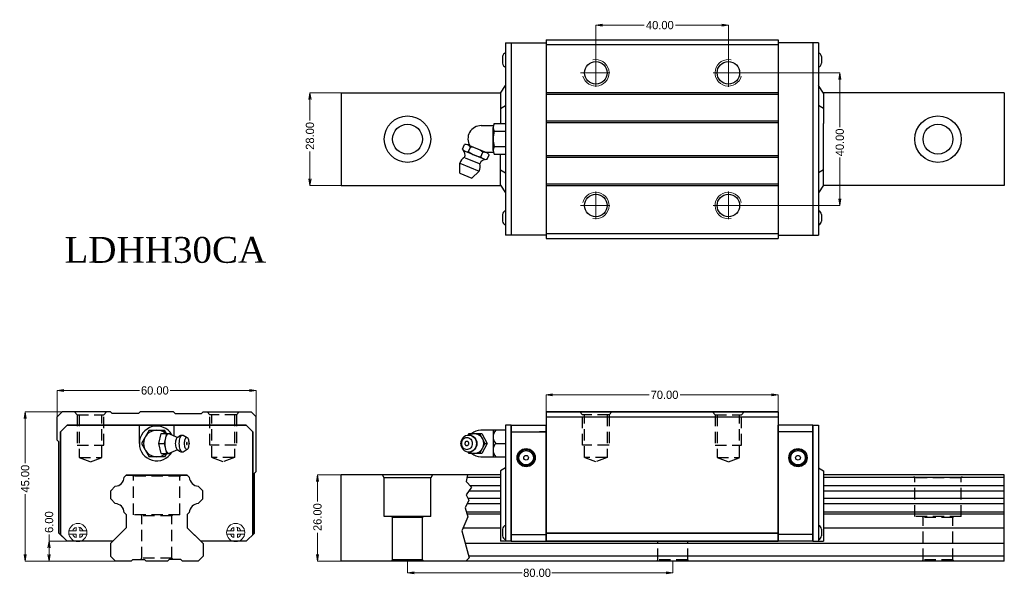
# Model space of a CAD drawing. Extents: x -45 to 252, y -11 to 157.
import ezdxf

# ---------------------------------------------------------------- set-up
doc = ezdxf.new("R2010")
doc.units = 0
doc.header["$LTSCALE"] = 2
doc.header["$MEASUREMENT"] = 0
doc.header["$PDSIZE"] = 0.001
doc.linetypes.add('CENTER2', pattern=[28.575, 19.05, -3.175, 3.175, -3.175])
doc.linetypes.add('DASHED2', pattern=[9.525, 6.35, -3.175])
doc.layers.get('0').update_dxf_attribs({"linetype": 'CONTINUOUS'})
doc.layers.get('Defpoints').update_dxf_attribs({"linetype": 'CONTINUOUS'})
doc.layers.add('\\M+2ABD8\\M+2BA63\\M+2BD75', color=1, linetype='CONTINUOUS')
for name, color, linetype, lineweight in [('\\M+2ABFC\\M+2BD75', 3, 'CONTINUOUS', 15), ('AM5', 3, 'CONTINUOUS', 15), ('AM7', 4, 'CENTER2', 20), ('dim', 82, 'CONTINUOUS', 9)]:
    doc.layers.add(name, color=color, linetype=linetype, lineweight=lineweight)
doc.layers.add('\\M+2B5EA\\M+2BD75', color=6, linetype='DASHED2', plot=False)
doc.dimstyles.new('line3.0', dxfattribs={"dimtxt": 3, "dimasz": 1.5, "dimexe": 0, "dimexo": 0, "dimgap": 0.09, "dimtad": 0, "dimzin": 0, "dimdsep": 46, "dimtxsty": 'Standard', "dimblk": 'OPEN', "dimcen": 0.09, "dimclrd": 5, "dimclre": 5, "dimclrt": 2, "dimazin": 0, "dimtfac": 1, "dimtmove": 0, "dimatfit": 3, "dimldrblk": 'OPEN', "dimfxl": 0, "dimtolj": 1, "dimtzin": 0, "dimlwd": 0, "dimlwe": 0, "dimarcsym": 0})

# ---------------------------------------------------------------- blocks, each defined once
blk = doc.blocks.new('_Open')
at = {"color": 0, "linetype": 'ByBlock', "lineweight": -2}
for p, q in [((-1, 0.17), (0, 0)), ((-1, -0.17), (0, 0)), ((0, 0), (-1, 0))]:
    blk.add_line(p, q, dxfattribs=at)
blk = doc.blocks.new('*D3')
at = {"layer": 'Defpoints', "color": 0}
for p in [(26.68, 45.48), (-33.32, 37.5), (26.68, 37.5)]:
    blk.add_point(p, dxfattribs=at)
at = {"layer": 'dim', "color": 5, "lineweight": 0}
for p, q in [((-33.32, 37.5), (-33.32, 45.48)), ((-31.32, 45.48), (-8.57, 45.48)), ((24.68, 45.48), (0.77, 45.48)), ((26.68, 37.5), (26.68, 45.48))]:
    blk.add_line(p, q, dxfattribs=at)
at = {"layer": 'dim', "color": 5, "lineweight": 0, "xscale": 2, "yscale": 2, "zscale": 2, "rotation": 180}
blk.add_blockref('_Open', (-33.32, 45.48), dxfattribs=at)
at = {"layer": 'dim', "color": 5, "lineweight": 0, "xscale": 2, "yscale": 2, "zscale": 2}
blk.add_blockref('_Open', (26.68, 45.48), dxfattribs=at)
at = {"layer": 'dim', "color": 2, "insert": (-3.9, 45.48), "char_height": 2.5, "attachment_point": 5}
blk.add_mtext('\\A1;60.00', dxfattribs=at)
blk = doc.blocks.new('*D4')
at = {"layer": 'Defpoints', "color": 0}
for p in [(-35.79, 0), (-23.47, 0), (-13.44, -6)]:
    blk.add_point(p, dxfattribs=at)
at = {"layer": 'dim', "color": 5, "lineweight": 0}
for p, q in [((-35.79, 0), (-35.79, 2)), ((-23.47, 0), (-35.79, 0)), ((-35.79, -4), (-35.79, -2)), ((-13.44, -6), (-35.79, -6))]:
    blk.add_line(p, q, dxfattribs=at)
at = {"layer": 'dim', "color": 5, "lineweight": 0, "xscale": 2, "yscale": 2, "zscale": 2}
for p, rotation in [((-35.79, 0), 90), ((-35.79, -6), 270)]:
    blk.add_blockref('_Open', p, dxfattribs=dict(at, rotation=rotation))
at = {"layer": 'dim', "color": 2, "insert": (-35.79, 5.79), "char_height": 2.5, "attachment_point": 5, "rotation": 90}
blk.add_mtext('\\A1;6.00', dxfattribs=at)
blk = doc.blocks.new('*D5')
at = {"layer": 'Defpoints', "color": 0}
for p in [(-43.02, 39), (-24.57, 39), (-13.44, -6)]:
    blk.add_point(p, dxfattribs=at)
at = {"layer": 'dim', "color": 5, "lineweight": 0}
for p, q in [((-24.57, 39), (-43.02, 39)), ((-43.02, 37), (-43.02, 23.61)), ((-43.02, -4), (-43.02, 14.17)), ((-13.44, -6), (-43.02, -6))]:
    blk.add_line(p, q, dxfattribs=at)
at = {"layer": 'dim', "color": 5, "lineweight": 0, "xscale": 2, "yscale": 2, "zscale": 2}
for p, rotation in [((-43.02, 39), 90), ((-43.02, -6), 270)]:
    blk.add_blockref('_Open', p, dxfattribs=dict(at, rotation=rotation))
at = {"layer": 'dim', "color": 2, "insert": (-43.02, 18.89), "char_height": 2.5, "attachment_point": 5, "rotation": 90}
blk.add_mtext('\\A1;45.00', dxfattribs=at)
blk = doc.blocks.new('*D6')
at = {"layer": 'Defpoints', "color": 0}
for p in [(45.16, 20), (52.3, 20), (52.3, -6)]:
    blk.add_point(p, dxfattribs=at)
at = {"layer": 'dim', "color": 5, "lineweight": 0}
for p, q in [((52.3, 20), (45.16, 20)), ((45.16, 18), (45.16, 11.97)), ((45.16, -4), (45.16, 2.6)), ((52.3, -6), (45.16, -6))]:
    blk.add_line(p, q, dxfattribs=at)
at = {"layer": 'dim', "color": 5, "lineweight": 0, "xscale": 2, "yscale": 2, "zscale": 2}
for p, rotation in [((45.16, 20), 90), ((45.16, -6), 270)]:
    blk.add_blockref('_Open', p, dxfattribs=dict(at, rotation=rotation))
at = {"layer": 'dim', "color": 2, "insert": (45.16, 7.29), "char_height": 2.5, "attachment_point": 5, "rotation": 90}
blk.add_mtext('\\A1;26.00', dxfattribs=at)
blk = doc.blocks.new('*D7')
at = {"layer": 'Defpoints', "color": 0}
for p in [(184.08, 44.16), (114.08, 39), (184.08, 39)]:
    blk.add_point(p, dxfattribs=at)
at = {"layer": 'dim', "color": 5, "lineweight": 0}
for p, q in [((114.08, 39), (114.08, 44.16)), ((116.08, 44.16), (145.15, 44.16)), ((182.08, 44.16), (154.49, 44.16)), ((184.08, 39), (184.08, 44.16))]:
    blk.add_line(p, q, dxfattribs=at)
at = {"layer": 'dim', "color": 5, "lineweight": 0, "xscale": 2, "yscale": 2, "zscale": 2, "rotation": 180}
blk.add_blockref('_Open', (114.08, 44.16), dxfattribs=at)
at = {"layer": 'dim', "color": 5, "lineweight": 0, "xscale": 2, "yscale": 2, "zscale": 2}
blk.add_blockref('_Open', (184.08, 44.16), dxfattribs=at)
at = {"layer": 'dim', "color": 2, "insert": (149.82, 44.16), "char_height": 2.5, "attachment_point": 5}
blk.add_mtext('\\A1;70.00', dxfattribs=at)
blk = doc.blocks.new('*D8')
at = {"layer": 'Defpoints', "color": 0}
for p in [(52.3, 135.26), (42.89, 107.26), (52.3, 107.26)]:
    blk.add_point(p, dxfattribs=at)
at = {"layer": 'dim', "color": 5, "lineweight": 0}
for p, q in [((52.3, 135.26), (42.89, 135.26)), ((42.89, 133.26), (42.89, 126.94)), ((42.89, 109.26), (42.89, 117.57)), ((52.3, 107.26), (42.89, 107.26))]:
    blk.add_line(p, q, dxfattribs=at)
at = {"layer": 'dim', "color": 5, "lineweight": 0, "xscale": 2, "yscale": 2, "zscale": 2}
for p, rotation in [((42.89, 135.26), 90), ((42.89, 107.26), 270)]:
    blk.add_blockref('_Open', p, dxfattribs=dict(at, rotation=rotation))
at = {"layer": 'dim', "color": 2, "insert": (42.89, 122.25), "char_height": 2.5, "attachment_point": 5, "rotation": 90}
blk.add_mtext('\\A1;28.00', dxfattribs=at)
blk = doc.blocks.new('*D9')
at = {"layer": 'Defpoints', "color": 0}
for p in [(129.08, 155.65), (129.08, 141.26), (169.08, 141.26)]:
    blk.add_point(p, dxfattribs=at)
at = {"layer": 'dim', "color": 5, "lineweight": 0}
for p, q in [((129.08, 141.26), (129.08, 155.65)), ((131.08, 155.65), (143.69, 155.65)), ((167.08, 155.65), (153.13, 155.65)), ((169.08, 141.26), (169.08, 155.65))]:
    blk.add_line(p, q, dxfattribs=at)
at = {"layer": 'dim', "color": 5, "lineweight": 0, "xscale": 2, "yscale": 2, "zscale": 2, "rotation": 180}
blk.add_blockref('_Open', (129.08, 155.65), dxfattribs=at)
at = {"layer": 'dim', "color": 5, "lineweight": 0, "xscale": 2, "yscale": 2, "zscale": 2}
blk.add_blockref('_Open', (169.08, 155.65), dxfattribs=at)
at = {"layer": 'dim', "color": 2, "insert": (148.41, 155.65), "char_height": 2.5, "attachment_point": 5}
blk.add_mtext('\\A1;40.00', dxfattribs=at)
blk = doc.blocks.new('*D11')
at = {"layer": 'Defpoints', "color": 0}
for p in [(170.44, 141.26), (202.69, 141.26), (170.44, 101.26)]:
    blk.add_point(p, dxfattribs=at)
at = {"layer": 'dim', "color": 5, "lineweight": 0}
for p, q in [((170.44, 141.26), (202.69, 141.26)), ((202.69, 139.26), (202.69, 124.84)), ((202.69, 103.26), (202.69, 115.72)), ((170.44, 101.26), (202.69, 101.26))]:
    blk.add_line(p, q, dxfattribs=at)
at = {"layer": 'dim', "color": 5, "lineweight": 0, "xscale": 2, "yscale": 2, "zscale": 2}
for p, rotation in [((202.69, 141.26), 90), ((202.69, 101.26), 270)]:
    blk.add_blockref('_Open', p, dxfattribs=dict(at, rotation=rotation))
at = {"layer": 'dim', "color": 2, "insert": (202.69, 120.28), "char_height": 2.5, "attachment_point": 5, "rotation": 90}
blk.add_mtext('\\A1;40.00', dxfattribs=at)
blk = doc.blocks.new('*D12')
at = {"layer": 'Defpoints', "color": 0}
for p in [(72.3, -5.6), (152.3, -6), (152.3, -9.52)]:
    blk.add_point(p, dxfattribs=at)
at = {"layer": 'dim', "color": 5, "lineweight": 0}
for p, q in [((72.3, -5.6), (72.3, -9.52)), ((152.3, -6), (152.3, -9.52)), ((74.3, -9.52), (106.9, -9.52)), ((150.3, -9.52), (115.85, -9.52))]:
    blk.add_line(p, q, dxfattribs=at)
at = {"layer": 'dim', "color": 5, "lineweight": 0, "xscale": 2, "yscale": 2, "zscale": 2, "rotation": 180}
blk.add_blockref('_Open', (72.3, -9.52), dxfattribs=at)
at = {"layer": 'dim', "color": 5, "lineweight": 0, "xscale": 2, "yscale": 2, "zscale": 2}
blk.add_blockref('_Open', (152.3, -9.52), dxfattribs=at)
at = {"layer": 'dim', "color": 2, "insert": (111.38, -9.52), "char_height": 2.5, "attachment_point": 5}
blk.add_mtext('\\A1;80.00', dxfattribs=at)

msp = doc.modelspace()

# ---------------------------------------------------------------- linework, layer by layer
for p, q in [((101.882, 150.348), (101.882, 92.348)), ((114.082, 151.263), (114.082, 91.263)), ((114.082, 151.263), (184.082, 151.263)), ((114.082, 149.814), (184.082, 149.814)), ((184.082, 151.263), (184.082, 91.263)), ((196.282, 150.348), (196.282, 92.348)), ((100.997, 146.148), (100.997, 144.148)), ((100.997, 146.148), (100.997, 144.148)), ((197.166, 146.148), (197.166, 144.148)), ((197.166, 146.148), (197.166, 144.148)), ((100.382, 135.163), (101.882, 137.403)), ((197.782, 135.163), (196.282, 137.403)), ((52.303, 135.263), (100.449, 135.263)), ((100.382, 135.163), (100.382, 125.948)), ((114.082, 135.314), (184.082, 135.314)), ((114.082, 134.814), (184.082, 134.814)), ((252.303, 135.263), (197.715, 135.263)), ((197.782, 135.163), (197.782, 125.948)), ((100.382, 130.473), (101.882, 131.401)), ((197.782, 130.473), (196.282, 131.401)), ((114.082, 126.814), (184.082, 126.814)), ((114.082, 126.314), (184.082, 126.314)), ((197.782, 107.363), (197.782, 125.948)), ((100.382, 107.363), (100.382, 116.578)), ((114.082, 116.314), (184.082, 116.314)), ((114.082, 115.814), (184.082, 115.814)), ((100.382, 112.053), (101.882, 111.125)), ((197.782, 112.053), (196.282, 111.125)), ((52.303, 107.263), (100.449, 107.263)), ((100.382, 107.363), (101.882, 105.123)), ((114.082, 107.814), (184.082, 107.814)), ((114.082, 107.314), (184.082, 107.314)), ((197.782, 107.363), (196.282, 105.123)), ((252.303, 107.263), (197.715, 107.263)), ((100.997, 98.548), (100.997, 96.548)), ((100.997, 98.548), (100.997, 96.548)), ((197.166, 98.548), (197.166, 96.548)), ((197.166, 98.548), (197.166, 96.548)), ((114.082, 92.814), (184.082, 92.814)), ((114.082, 91.263), (184.082, 91.263)), ((-17.316, 39), (-31.816, 39)), ((1.684, 39), (-8.315, 39)), ((10.685, 39), (25.184, 39)), ((101.882, 35), (101.882, 22.14)), ((101.882, 35), (101.882, 22.14)), ((103.582, 35), (101.882, 35)), ((103.582, 35), (101.882, 35)), ((194.582, 35), (196.282, 35)), ((194.582, 35), (196.282, 35)), ((196.282, 35), (196.282, 22.14)), ((196.282, 35), (196.282, 22.14)), ((98.899, 29.5), (101.882, 29.5)), ((101.882, 22.14), (100.382, 21.274)), ((101.882, 22.14), (100.382, 21.274)), ((100.382, 21.274), (100.382, 0)), ((100.382, 21.274), (100.382, 0)), ((101.882, 22.14), (101.882, 0)), ((101.882, 22.14), (101.882, 0)), ((196.282, 22.14), (196.282, 0)), ((196.282, 22.14), (196.282, 0)), ((196.282, 22.14), (197.782, 21.274)), ((196.282, 22.14), (197.782, 21.274)), ((197.782, 21.274), (197.782, 0)), ((197.782, 21.274), (197.782, 0)), ((100.997, 3.65), (100.997, 1.65)), ((100.997, 3.65), (100.997, 1.65)), ((197.166, 3.65), (197.166, 1.65)), ((197.166, 3.65), (197.166, 1.65)), ((-16.615, 0), (-30.316, 0)), ((23.685, 0), (9.984, 0)), ((103.582, 0), (100.382, 0)), ((103.582, 0), (100.382, 0)), ((194.582, 0), (197.782, 0)), ((194.582, 0), (197.782, 0)), ((-11.065, -6), (-15.816, -6)), ((-0.065, -6), (-6.566, -6)), ((9.185, -6), (4.434, -6))]:
    msp.add_line(p, q)
at = {"ltscale": 0.27}
for p, q in [((101.882, 150.348), (114.082, 150.348)), ((103.582, 150.348), (103.582, 92.348)), ((196.282, 150.348), (184.082, 150.348)), ((194.582, 150.348), (194.582, 92.348)), ((52.303, 135.263), (52.303, 107.263)), ((252.303, 135.263), (252.303, 107.263)), ((114.082, 92.348), (101.882, 92.348)), ((184.082, 92.348), (196.282, 92.348)), ((-31.816, 39), (-33.316, 37.5)), ((-17.316, 39), (-16.816, 38.5)), ((-8.315, 39), (-8.816, 38.5)), ((1.684, 39), (2.184, 38.5)), ((2.184, 38.5), (1.684, 39)), ((1.684, 39), (2.184, 38.5)), ((10.685, 39), (10.184, 38.5)), ((25.184, 39), (26.684, 37.5)), ((114.082, 39), (184.082, 39)), ((184.082, 39), (114.082, 39)), ((114.082, 39), (114.082, 0)), ((114.082, 39), (114.082, 0)), ((184.082, 39), (184.082, 0)), ((184.082, 39), (184.082, 0)), ((-33.316, 30.5), (-33.316, 37.5)), ((-8.816, 38.5), (-16.816, 38.5)), ((2.184, 38.5), (10.184, 38.5)), ((26.684, 21), (26.684, 37.5)), ((114.082, 37.5), (184.082, 37.5)), ((-32.316, 33), (-30.316, 35)), ((-30.316, 35), (-32.316, 33)), ((-32.316, 33), (-32.316, 2)), ((-32.316, 2), (-32.316, 33)), ((23.684, 35), (-30.316, 35)), ((-30.316, 35), (23.684, 35)), ((-8.566, 29.5), (-8.566, 35)), ((-8.566, 29.5), (-8.566, 35)), ((-5.625, 33.5), (-7.934, 29.5)), ((-5.625, 33.5), (-1.006, 33.5)), ((-0.429, 32.5), (-1.006, 33.5)), ((1.934, 31.821), (1.934, 35)), ((1.934, 31.821), (1.934, 35)), ((23.684, 35), (25.684, 33)), ((25.684, 33), (23.684, 35)), ((25.684, 2), (25.684, 33)), ((25.684, 33), (25.684, 2)), ((101.882, 33.5), (94.371, 33.5)), ((98.119, 33.5), (98.119, 25.5)), ((103.582, 0), (103.582, 35)), ((103.582, 35), (103.582, 0)), ((103.582, 35), (103.582, 0)), ((103.582, 35), (114.082, 35)), ((103.582, 35), (114.082, 35)), ((103.582, 33), (114.082, 33)), ((103.582, 33), (114.082, 33)), ((114.082, 33.003), (112.082, 33.003)), ((114.082, 0), (114.082, 35)), ((114.082, 0), (114.082, 35)), ((184.082, 0), (184.082, 35)), ((184.082, 0), (184.082, 35)), ((194.582, 35), (184.082, 35)), ((194.582, 35), (184.082, 35)), ((194.582, 33), (184.082, 33)), ((194.582, 35), (194.582, 0)), ((194.582, 35), (194.582, 0)), ((194.582, 0), (194.582, 35)), ((-33.316, 30.5), (-32.816, 30)), ((-32.816, 2.5), (-32.816, 30)), ((-2.677, 29.5), (-2.014, 32.5)), ((-2.014, 32.5), (1, 32.5)), ((-0.989, 29.5), (-0.326, 32.5)), ((-0.811, 29.5), (-0.789, 30.085)), ((-0.789, 30.085), (-0.724, 30.648)), ((-0.724, 30.648), (-0.617, 31.167)), ((-0.617, 31.167), (-0.475, 31.621)), ((-0.475, 31.621), (-0.301, 31.994)), ((-0.301, 31.994), (-0.102, 32.271)), ((-0.102, 32.271), (0.113, 32.442)), ((0.113, 32.442), (0.337, 32.5)), ((0.337, 32.5), (0.561, 32.442)), ((0.561, 32.442), (2.563, 31.536)), ((1.063, 32.215), (1, 32.5)), ((2.367, 29.5), (2.381, 29.88)), ((2.381, 29.88), (2.424, 30.247)), ((2.424, 30.247), (2.493, 30.584)), ((2.493, 30.584), (2.586, 30.88)), ((2.563, 31.536), (2.804, 31.438)), ((2.586, 30.88), (2.699, 31.122)), ((2.699, 31.122), (2.828, 31.303)), ((2.804, 31.438), (3.019, 31.447)), ((2.828, 31.303), (2.968, 31.414)), ((2.968, 31.414), (3.019, 31.447)), ((3.019, 31.447), (3.573, 31.812)), ((3.404, 31.678), (3.573, 31.812)), ((3.471, 29.5), (3.49, 29.998)), ((3.49, 29.998), (3.546, 30.477)), ((3.546, 30.477), (3.636, 30.918)), ((3.573, 31.812), (3.899, 31.977)), ((3.636, 30.918), (3.757, 31.305)), ((3.757, 31.305), (3.905, 31.623)), ((3.899, 31.977), (4.087, 32.025)), ((3.905, 31.623), (4.074, 31.859)), ((4.074, 31.859), (4.258, 32.004)), ((4.087, 32.025), (4.448, 32.053)), ((4.258, 32.004), (4.448, 32.053)), ((4.448, 32.053), (4.639, 32.004)), ((4.639, 32.004), (5.889, 31.257)), ((5.07, 29.5), (5.083, 29.849)), ((5.083, 29.849), (5.122, 30.185)), ((5.122, 30.185), (5.186, 30.495)), ((5.186, 30.495), (5.271, 30.767)), ((5.271, 30.767), (5.375, 30.99)), ((5.375, 30.99), (5.493, 31.155)), ((5.493, 31.155), (5.622, 31.257)), ((5.622, 31.257), (5.756, 31.291)), ((5.756, 31.291), (5.889, 31.257)), ((5.889, 31.257), (6.018, 31.155)), ((6.137, 30.99), (6.018, 31.155)), ((6.24, 30.767), (6.137, 30.99)), ((6.326, 30.495), (6.24, 30.767)), ((6.389, 30.185), (6.326, 30.495)), ((6.428, 29.849), (6.389, 30.185)), ((6.441, 29.5), (6.428, 29.849)), ((88.427, 29.998), (88.382, 29.5)), ((88.561, 30.477), (88.427, 29.998)), ((88.576, 29.85), (88.544, 29.5)), ((88.779, 30.919), (88.561, 30.477)), ((88.67, 30.186), (88.576, 29.85)), ((88.823, 30.495), (88.67, 30.186)), ((89.073, 31.306), (88.779, 30.919)), ((89.029, 30.767), (88.823, 30.495)), ((89.029, 30.767), (89.28, 30.99)), ((89.073, 31.306), (89.43, 31.623)), ((89.28, 30.99), (89.566, 31.155)), ((89.43, 31.623), (89.838, 31.859)), ((89.54, 31.14), (89.543, 31.139)), ((89.566, 31.155), (89.876, 31.257)), ((89.838, 31.859), (90.28, 32.004)), ((89.876, 31.257), (90.199, 31.292)), ((90.199, 31.292), (90.522, 31.257)), ((90.28, 32.004), (90.741, 32.053)), ((90.522, 31.257), (90.833, 31.155)), ((90.843, 32.5), (90.597, 32.038)), ((90.741, 32.053), (91.201, 32.004)), ((90.833, 31.155), (91.119, 30.99)), ((90.843, 32.5), (94.743, 32.5)), ((90.964, 32.03), (91.383, 32.272)), ((91.119, 30.99), (91.37, 30.767)), ((91.201, 32.004), (91.345, 31.977)), ((91.201, 32.004), (91.643, 31.859)), ((91.345, 31.977), (91.783, 31.833)), ((91.37, 30.767), (91.576, 30.495)), ((91.383, 32.272), (91.903, 32.442)), ((91.576, 30.495), (91.728, 30.186)), ((91.643, 31.859), (92.051, 31.623)), ((91.728, 30.186), (91.823, 29.85)), ((91.783, 31.833), (92.186, 31.6)), ((91.823, 29.85), (91.854, 29.5)), ((91.903, 32.442), (92.444, 32.5)), ((92.051, 31.623), (92.409, 31.306)), ((92.186, 31.6), (92.54, 31.286)), ((92.409, 31.306), (92.702, 30.919)), ((92.444, 32.5), (92.984, 32.442)), ((92.54, 31.286), (92.83, 30.903)), ((92.702, 30.919), (92.92, 30.477)), ((92.83, 30.903), (93.046, 30.466)), ((92.92, 30.477), (93.054, 29.998)), ((92.984, 32.442), (93.504, 32.272)), ((93.046, 30.466), (93.179, 29.993)), ((93.054, 29.998), (93.1, 29.5)), ((93.179, 29.993), (93.223, 29.5)), ((93.504, 32.272), (93.983, 31.994)), ((93.983, 31.994), (94.403, 31.621)), ((94.044, 32.5), (95.644, 29.5)), ((94.403, 31.621), (94.748, 31.167)), ((94.743, 32.5), (96.343, 29.5)), ((94.748, 31.167), (95.004, 30.648)), ((95.004, 30.648), (95.162, 30.085)), ((95.162, 30.085), (95.215, 29.5)), ((-7.934, 29.5), (-5.625, 25.5)), ((-2.677, 29.5), (-0.989, 29.5)), ((-2.014, 26.5), (-2.677, 29.5)), ((-0.326, 26.5), (-0.989, 29.5)), ((-0.789, 28.915), (-0.811, 29.5)), ((-0.724, 28.352), (-0.789, 28.915)), ((-0.617, 27.833), (-0.724, 28.352)), ((-0.475, 27.378), (-0.617, 27.833)), ((-0.301, 27.005), (-0.475, 27.378)), ((-0.102, 26.728), (-0.301, 27.005)), ((-0.102, 26.728), (0.113, 26.557)), ((0.561, 26.557), (2.563, 27.463)), ((1, 26.5), (1.063, 26.784)), ((2.381, 29.119), (2.367, 29.5)), ((2.424, 28.753), (2.381, 29.119)), ((2.493, 28.416), (2.424, 28.753)), ((2.586, 28.12), (2.493, 28.416)), ((2.563, 27.463), (2.804, 27.562)), ((2.699, 27.877), (2.586, 28.12)), ((2.828, 27.697), (2.699, 27.877)), ((2.756, 27.564), (2.804, 27.562)), ((2.804, 27.562), (3.019, 27.553)), ((2.828, 27.697), (2.968, 27.586)), ((2.968, 27.586), (3.019, 27.553)), ((3.019, 27.553), (3.573, 27.187)), ((3.49, 29.002), (3.471, 29.5)), ((3.546, 28.523), (3.49, 29.002)), ((3.636, 28.081), (3.546, 28.523)), ((3.573, 27.187), (3.899, 27.023)), ((3.757, 27.694), (3.636, 28.081)), ((3.905, 27.377), (3.757, 27.694)), ((3.899, 27.023), (4.087, 26.974)), ((4.074, 27.141), (3.905, 27.377)), ((4.074, 27.141), (4.258, 26.995)), ((4.087, 26.974), (4.448, 26.946)), ((4.258, 26.995), (4.448, 26.946)), ((4.448, 26.946), (4.639, 26.995)), ((4.639, 26.995), (5.889, 27.743)), ((5.083, 29.15), (5.07, 29.5)), ((5.122, 28.814), (5.083, 29.15)), ((5.186, 28.504), (5.122, 28.814)), ((5.271, 28.233), (5.186, 28.504)), ((5.375, 28.01), (5.271, 28.233)), ((5.493, 27.845), (5.375, 28.01)), ((5.481, 27.861), (5.483, 27.862)), ((5.493, 27.845), (5.622, 27.743)), ((5.622, 27.743), (5.756, 27.708)), ((5.756, 27.708), (5.889, 27.743)), ((5.889, 27.743), (6.018, 27.845)), ((6.018, 27.845), (6.137, 28.01)), ((6.137, 28.01), (6.24, 28.233)), ((6.24, 28.233), (6.326, 28.504)), ((6.326, 28.504), (6.389, 28.814)), ((6.389, 28.814), (6.428, 29.15)), ((6.428, 29.15), (6.441, 29.5)), ((88.382, 29.5), (88.427, 29.002)), ((88.427, 29.002), (88.561, 28.523)), ((88.544, 29.5), (88.576, 29.15)), ((88.561, 28.523), (88.779, 28.081)), ((88.576, 29.15), (88.67, 28.814)), ((88.67, 28.814), (88.823, 28.505)), ((88.779, 28.081), (89.073, 27.694)), ((88.823, 28.505), (89.029, 28.233)), ((89.029, 28.233), (89.28, 28.01)), ((89.073, 27.694), (89.43, 27.377)), ((89.28, 28.01), (89.566, 27.845)), ((89.43, 27.377), (89.838, 27.141)), ((89.54, 27.86), (89.543, 27.861)), ((89.566, 27.845), (89.876, 27.743)), ((89.838, 27.141), (90.28, 26.996)), ((89.876, 27.743), (90.199, 27.708)), ((90.199, 27.708), (90.522, 27.743)), ((90.28, 26.996), (90.741, 26.947)), ((90.522, 27.743), (90.833, 27.845)), ((90.597, 26.962), (90.843, 26.5)), ((90.741, 26.947), (91.201, 26.996)), ((90.833, 27.845), (91.119, 28.01)), ((90.964, 26.97), (91.383, 26.728)), ((91.119, 28.01), (91.37, 28.233)), ((91.201, 26.996), (91.643, 27.141)), ((91.201, 26.996), (91.345, 27.023)), ((91.345, 27.023), (91.783, 27.167)), ((91.576, 28.505), (91.37, 28.233)), ((91.383, 26.728), (91.903, 26.558)), ((91.728, 28.814), (91.576, 28.505)), ((91.643, 27.141), (92.051, 27.377)), ((91.823, 29.15), (91.728, 28.814)), ((91.783, 27.167), (92.186, 27.4)), ((91.854, 29.5), (91.823, 29.15)), ((92.051, 27.377), (92.409, 27.694)), ((92.186, 27.4), (92.54, 27.714)), ((92.702, 28.081), (92.409, 27.694)), ((92.83, 28.097), (92.54, 27.714)), ((92.92, 28.523), (92.702, 28.081)), ((93.046, 28.534), (92.83, 28.097)), ((93.054, 29.002), (92.92, 28.523)), ((92.984, 26.558), (93.504, 26.728)), ((93.179, 29.007), (93.046, 28.534)), ((93.1, 29.5), (93.054, 29.002)), ((93.223, 29.5), (93.179, 29.007)), ((93.504, 26.728), (93.983, 27.006)), ((93.983, 27.006), (94.403, 27.379)), ((95.644, 29.5), (94.044, 26.5)), ((94.748, 27.833), (94.403, 27.379)), ((96.343, 29.5), (94.743, 26.5)), ((95.004, 28.352), (94.748, 27.833)), ((95.162, 28.915), (95.004, 28.352)), ((95.215, 29.5), (95.162, 28.915)), ((95.644, 29.5), (96.343, 29.5)), ((-1.006, 25.5), (-5.625, 25.5)), ((-2.014, 26.5), (1, 26.5)), ((-0.429, 26.5), (-1.006, 25.5)), ((0.113, 26.557), (0.337, 26.5)), ((0.337, 26.5), (0.561, 26.557)), ((94.743, 26.5), (90.843, 26.5)), ((91.903, 26.558), (92.444, 26.5)), ((92.444, 26.5), (92.984, 26.558)), ((94.371, 25.5), (101.882, 25.5)), ((26.684, 21), (26.184, 20.5)), ((-32.816, 2.5), (-32.816, 20.5)), ((-12.526, 19.9), (-13.12, 19.305)), ((-12.526, 19.9), (-13.12, 19.305)), ((-12.526, 19.9), (5.894, 19.9)), ((5.894, 19.9), (-12.526, 19.9)), ((-12.526, 19.9), (5.894, 19.9)), ((5.894, 19.9), (-12.526, 19.9)), ((5.799, 19.9), (-12.43, 19.9)), ((-12.43, 19.9), (5.799, 19.9)), ((5.799, 19.9), (-12.43, 19.9)), ((-12.43, 19.9), (5.799, 19.9)), ((5.894, 19.9), (6.489, 19.305)), ((5.894, 19.9), (6.489, 19.305)), ((5.894, 19.9), (6.489, 19.305)), ((5.894, 19.9), (6.489, 19.305)), ((26.184, 2.5), (26.184, 20.5)), ((52.303, -6), (52.303, 20)), ((100.382, 20), (52.303, 20)), ((65.303, 19.1), (64.784, 20)), ((65.303, 7.5), (65.303, 19.1)), ((79.303, 19.1), (65.303, 19.1)), ((79.823, 20), (79.303, 19.1)), ((79.303, 7.5), (79.303, 19.1)), ((100.382, 19.2), (90.234, 19.2)), ((252.303, 20), (197.782, 20)), ((252.303, 19.2), (197.782, 19.2)), ((252.303, -6), (252.303, 20)), ((-15.831, 16.594), (-17.216, 15.21)), ((-15.831, 16.594), (-17.216, 15.21)), ((-17.216, 12.78), (-17.216, 15.21)), ((-17.216, 12.78), (-17.216, 15.21)), ((-17.216, 12.78), (-17.216, 15.21)), ((-17.216, 12.78), (-17.216, 15.21)), ((9.2, 16.594), (10.584, 15.21)), ((9.2, 16.594), (10.584, 15.21)), ((9.2, 16.594), (10.584, 15.21)), ((9.2, 16.594), (10.584, 15.21)), ((10.584, 12.78), (10.584, 15.21)), ((10.584, 12.78), (10.584, 15.21)), ((10.584, 12.78), (10.584, 15.21)), ((10.584, 12.78), (10.584, 15.21)), ((100.382, 15.114), (90.753, 15.114)), ((100.382, 16.705), (91.2, 16.705)), ((252.303, 16.705), (197.782, 16.705)), ((252.303, 15.114), (197.782, 15.114)), ((-17.216, 12.78), (-15.841, 11.405)), ((-17.216, 12.78), (-15.841, 11.405)), ((-17.216, 12.78), (-15.841, 11.405)), ((-17.216, 12.78), (-15.841, 11.405)), ((10.584, 12.78), (9.209, 11.405)), ((10.584, 12.78), (9.209, 11.405)), ((10.584, 12.78), (9.209, 11.405)), ((10.584, 12.78), (9.209, 11.405)), ((100.382, 12.88), (90.544, 12.88)), ((252.303, 12.88), (197.782, 12.88)), ((100.382, 11.295), (90.256, 11.295)), ((252.303, 11.295), (197.782, 11.295)), ((-13.12, 8.684), (-12.516, 8.08)), ((-13.12, 8.684), (-12.516, 8.08)), ((-13.12, 8.684), (-12.516, 8.08)), ((-13.12, 8.684), (-12.516, 8.08)), ((-12.516, 8.08), (-12.516, 4.1)), ((-12.516, 8.08), (-12.516, 4.1)), ((-12.516, 8.08), (-12.516, 4.1)), ((-12.516, 8.08), (-12.516, 4.1)), ((6.488, 8.684), (5.884, 8.08)), ((6.488, 8.684), (5.884, 8.08)), ((6.488, 8.684), (5.884, 8.08)), ((6.488, 8.684), (5.884, 8.08)), ((5.884, 8.08), (5.884, 4.1)), ((5.884, 8.08), (5.884, 4.1)), ((5.884, 8.08), (5.884, 4.1)), ((5.884, 8.08), (5.884, 4.1)), ((79.303, 7.5), (65.303, 7.5)), ((67.503, 7.5), (67.803, 7.2)), ((67.803, -5.6), (67.803, 7.2)), ((76.803, 7.2), (67.803, 7.2)), ((77.103, 7.5), (76.803, 7.2)), ((76.803, -5.6), (76.803, 7.2)), ((100.382, 8.794), (90.051, 8.794)), ((100.382, 8.18), (90.227, 8.18)), ((252.303, 8.794), (197.782, 8.794)), ((252.303, 8.18), (197.782, 8.18)), ((-12.516, 4.1), (-17.316, -0.701)), ((-12.516, 4.1), (-16.615, 0)), ((5.884, 4.1), (9.984, 0)), ((5.884, 4.1), (10.685, -0.701)), ((100.382, 4), (89.004, 4)), ((252.303, 4), (197.782, 4)), ((-32.816, 2.5), (-30.316, 0)), ((-30.316, 0), (-32.316, 2)), ((26.184, 2.5), (23.685, 0)), ((26.184, 2.5), (23.685, 0)), ((103.582, 2), (114.082, 2)), ((103.582, 2), (114.082, 2)), ((103.582, 0), (114.082, 0)), ((114.082, 2.5), (184.082, 2.5)), ((184.082, 2.5), (114.082, 2.5)), ((184.082, 0), (114.082, 0)), ((114.082, 0), (184.082, 0)), ((194.582, 2), (184.082, 2)), ((194.582, 2), (184.082, 2)), ((194.582, 0), (184.082, 0)), ((-17.316, -0.701), (-17.316, -4.501)), ((10.684, -0.701), (10.684, -4.501)), ((252.303, -0.7), (89.728, -0.7)), ((103.582, 0), (114.082, 0)), ((194.582, 0), (184.082, 0)), ((-17.316, -4.501), (-15.816, -6)), ((-10.566, -5.501), (-11.065, -6)), ((-10.566, -5.501), (-7.066, -5.501)), ((-7.066, -5.501), (-6.566, -6)), ((0.434, -5.501), (-0.065, -6)), ((3.934, -5.501), (0.434, -5.501)), ((3.934, -5.501), (4.434, -6)), ((10.684, -4.501), (9.185, -6)), ((67.403, -6), (67.803, -5.6)), ((76.803, -5.6), (67.803, -5.6)), ((77.203, -6), (76.803, -5.6)), ((252.303, -4.5), (90.77, -4.5)), ((252.303, -6), (52.303, -6))]:
    msp.add_line(p, q, dxfattribs=at)
at = {"linetype": 'Continuous'}
for p, q in [((94.521, 125.348), (98.192, 125.348)), ((98.119, 117.898), (98.119, 124.798)), ((98.458, 125.948), (101.882, 125.948)), ((98.458, 123.648), (101.882, 123.648)), ((88.888, 118.269), (89.461, 119.65)), ((90.504, 119.539), (96.082, 117.229)), ((90.748, 117.499), (91.32, 118.88)), ((98.458, 119.048), (101.882, 119.048)), ((89.705, 117.61), (95.282, 115.299)), ((94.466, 115.958), (95.038, 117.34)), ((95.654, 117.348), (98.192, 117.348)), ((96.326, 115.188), (96.898, 116.569)), ((98.458, 116.748), (101.882, 116.748)), ((88.119, 114.043), (93.882, 111.656)), ((88.119, 111.011), (88.119, 114.043)), ((89.679, 115.67), (93.929, 113.91)), ((88.119, 111.011), (91.738, 109.512)), ((91.738, 109.512), (93.882, 111.656))]:
    msp.add_line(p, q, dxfattribs=at)
at = {"ltscale": 0.27}
for points in [[(5.636, 29.5), (5.67, 29.283), (5.702, 29.22), (5.739, 29.19), (5.773, 29.191), (5.81, 29.221), (5.841, 29.281), (5.87, 29.411), (5.875, 29.5), (5.842, 29.717), (5.809, 29.78), (5.772, 29.809), (5.738, 29.809), (5.702, 29.779), (5.67, 29.719), (5.641, 29.589), (5.636, 29.5)], [(90.79, 29.5), (90.758, 29.71), (90.714, 29.816), (90.65, 29.914), (90.571, 29.998), (90.48, 30.064), (90.382, 30.109), (90.249, 30.138), (90.126, 30.135), (90.019, 30.11), (89.903, 30.054), (89.792, 29.964), (89.704, 29.85), (89.647, 29.73), (89.62, 29.626), (89.608, 29.5), (89.641, 29.29), (89.685, 29.184), (89.748, 29.086), (89.827, 29.002), (89.919, 28.937), (90.017, 28.891), (90.149, 28.862), (90.272, 28.865), (90.379, 28.89), (90.496, 28.946), (90.606, 29.036), (90.694, 29.15), (90.751, 29.27), (90.779, 29.374), (90.79, 29.5)]]:
    msp.add_lwpolyline(points, dxfattribs=at)
for centre, radius in [((129.082, 141.263), 3.4), ((169.082, 141.263), 3.4), ((72.303, 121.263), 7), ((232.303, 121.263), 7), ((72.303, 121.263), 4.5), ((232.303, 121.263), 4.5), ((129.082, 101.263), 3.4), ((169.082, 101.263), 3.4)]:
    msp.add_circle(centre, radius)
for centre, radius in [((108.082, 25.2), 2.75), ((108.082, 25.2), 2.75), ((108.082, 25.2), 2.487), ((108.082, 25.2), 2.487), ((108.082, 25.2), 2.186), ((108.082, 25.2), 2.186), ((190.082, 25.2), 2.75), ((190.082, 25.2), 2.75), ((190.082, 25.2), 2.487), ((190.082, 25.2), 2.487), ((190.082, 25.2), 2.186), ((190.082, 25.2), 2.186), ((108.082, 25.2), 0.719), ((108.082, 25.2), 0.719), ((190.082, 25.2), 0.719), ((190.082, 25.2), 0.719)]:
    msp.add_circle(centre, radius, dxfattribs=at)
for centre, start, end in [((102.217, 146.129), 105.96302, 179.07236), ((195.946, 146.129), 0.92764, 74.03698), ((102.217, 144.168), 180.92764, 254.03698), ((102.217, 144.168), 180.92764, 254.03698), ((195.946, 144.168), 285.96302, 359.07236), ((195.946, 144.168), 285.96302, 359.07236), ((102.217, 98.529), 105.96302, 179.07236), ((195.946, 98.529), 0.92764, 74.03698), ((102.217, 96.568), 180.92764, 254.03698), ((102.217, 96.568), 180.92764, 254.03698), ((195.946, 96.568), 285.96302, 359.07236), ((195.946, 96.568), 285.96302, 359.07236), ((102.217, 3.63), 105.96302, 179.07236), ((102.217, 3.63), 105.96302, 179.07236), ((195.946, 3.63), 0.92764, 74.03698), ((195.946, 3.63), 0.92764, 74.03698), ((102.217, 1.67), 180.92764, 254.03698), ((102.217, 1.67), 180.92764, 254.03698), ((195.946, 1.67), 285.96302, 359.07236), ((195.946, 1.67), 285.96302, 359.07236)]:
    msp.add_arc(centre, 1.22, start, end)
at = {"linetype": 'Continuous'}
for centre, radius, start, end in [((94.521, 121.348), 4, 90, 210.8352), ((100.238, 124.798), 2.119, 147.13278, 212.86722), ((106.087, 121.348), 7.967, 163.22135, 196.77865), ((89.794, 117.826), 1.854, 34.63278, 100.36722), ((90.625, 111.943), 6.972, 50.72135, 84.27865), ((100.238, 117.898), 2.119, 147.13278, 212.86722), ((90.414, 119.323), 1.854, 214.63278, 280.36722), ((87.615, 116.589), 2.06, 335.8479, 45.8479), ((95.161, 122.895), 6.972, 230.72135, 264.27865), ((95.992, 117.012), 1.854, 214.63278, 280.36722), ((95.372, 115.516), 1.854, 34.63278, 100.36722), ((90.863, 113.235), 2.86, 118.58649, 163.58649), ((91.37, 113.025), 2.86, 331.41351, 16.41351), ((96.039, 113.1), 2.06, 89.1521, 159.1521)]:
    msp.add_arc(centre, radius, start, end, dxfattribs=at)
at = {"ltscale": 0.27}
for centre, radius, start, end in [((-3.316, 29.5), 5.25, 30.2433, 329.75669), ((-3.316, 29.5), 4, 48.59038, 311.40962), ((94.371, 29.5), 4, 90, 131.40962), ((101.073, 31.5), 2.954, 137.3886, 222.6114), ((101.073, 27.5), 2.954, 137.38859, 222.61141), ((94.371, 29.5), 4, 228.59038, 270), ((-16.043, 19.517), 2.93, 274.14249, 355.85751), ((-16.043, 19.517), 2.93, 274.1421, 355.85712), ((-16.043, 19.517), 2.93, 274.14249, 355.85751), ((-16.043, 19.517), 2.93, 274.1421, 355.85712), ((9.411, 19.517), 2.93, 184.14249, 265.85751), ((9.411, 19.517), 2.93, 184.1421, 265.85712), ((9.411, 19.517), 2.93, 184.14249, 265.85751), ((9.411, 19.517), 2.93, 184.1421, 265.85712), ((-16.043, 8.482), 2.93, 3.95262, 86.04738), ((-16.043, 8.482), 2.93, 3.95223, 86.04699), ((-16.043, 8.482), 2.93, 3.95262, 86.04738), ((-16.043, 8.482), 2.93, 3.95223, 86.04699), ((9.411, 8.482), 2.93, 93.95262, 176.04738), ((9.411, 8.482), 2.93, 93.95223, 176.04699), ((9.411, 8.482), 2.93, 93.95262, 176.04738), ((9.411, 8.482), 2.93, 93.95223, 176.04699)]:
    msp.add_arc(centre, radius, start, end, dxfattribs=at)
for p in [(6.441, 29.5), (88.382, 29.5)]:
    msp.add_point(p)
at = {"layer": '\\M+2ABD8\\M+2BA63\\M+2BD75', "ltscale": 0.27}
for p, q in [((90.388, 20), (90.008, 18.02)), ((90.008, 18.02), (91.581, 16.286)), ((91.581, 16.286), (89.975, 14.014)), ((90.794, 12.38), (89.671, 10.116)), ((89.975, 14.014), (90.794, 12.38)), ((89.671, 10.116), (90.457, 7.38)), ((90.457, 7.38), (88.66, 3.2)), ((88.66, 3.2), (90.907, -5)), ((90.907, -5), (89.895, -6))]:
    msp.add_line(p, q, dxfattribs=at)
at = {"layer": '\\M+2ABFC\\M+2BD75', "ltscale": 0.27}
for p, q in [((-27.656, 3.198), (-29.795, 3.198)), ((-27.656, 4.202), (-27.656, 3.198)), ((-26.56, 4.2), (-26.56, 3.198)), ((-26.56, 3.198), (-24.426, 3.199)), ((19.944, 3.198), (17.806, 3.197)), ((19.944, 4.201), (19.944, 3.198)), ((21.04, 4.2), (21.04, 3.198)), ((21.04, 3.198), (23.175, 3.198)), ((-27.656, 2.102), (-29.794, 2.102)), ((-27.656, 2.102), (-27.656, 1.099)), ((-26.56, 2.102), (-24.426, 2.103)), ((-26.56, 2.102), (-26.56, 1.1)), ((19.944, 2.102), (17.806, 2.102)), ((19.944, 2.102), (19.945, 1.098)), ((21.04, 2.102), (21.041, 1.1)), ((21.04, 2.102), (23.175, 2.102))]:
    msp.add_line(p, q, dxfattribs=at)
for centre in [(-27.11, 2.65), (20.49, 2.65)]:
    msp.add_circle(centre, 2.74, dxfattribs=at)
for centre, start, end in [((-27.11, 2.65), 109.3889, 160.54792), ((-27.11, 2.65), 19.46904, 83.22109), ((20.49, 2.65), 109.3889, 160.54792), ((20.49, 2.65), 19.46904, 83.22109), ((-27.11, 2.65), 199.47109, 250.62805), ((-27.11, 2.65), 289.55118, 340.54587), ((20.49, 2.65), 199.47109, 250.62805), ((20.49, 2.65), 289.55118, 340.54587)]:
    msp.add_arc(centre, 1.645, start, end, dxfattribs=at)
at = {"layer": '\\M+2B5EA\\M+2BD75', "ltscale": 0.27}
for p, q in [((-28.118, 39), (-27.316, 38.15)), ((-18.513, 39), (-19.316, 38.15)), ((11.881, 39), (12.684, 38.15)), ((21.487, 39), (20.684, 38.15)), ((124.279, 39), (125.082, 38.15)), ((124.279, 39), (125.082, 38.15)), ((133.884, 39), (133.082, 38.15)), ((133.884, 39), (133.082, 38.15)), ((164.279, 39), (165.082, 38.15)), ((164.279, 39), (165.082, 38.15)), ((173.884, 39), (173.082, 38.15)), ((173.884, 39), (173.082, 38.15)), ((-27.316, 38.15), (-27.316, 29)), ((-27.316, 38.15), (-19.316, 38.15)), ((-26.716, 38.15), (-26.716, 25.25)), ((-19.916, 25.25), (-19.916, 38.15)), ((-19.916, 25.25), (-19.916, 38.15)), ((-19.316, 29), (-19.316, 38.15)), ((-19.316, 29), (-19.316, 38.15)), ((12.684, 29), (12.684, 38.15)), ((20.684, 38.15), (12.684, 38.15)), ((13.284, 25.25), (13.284, 38.15)), ((20.084, 38.15), (20.084, 25.25)), ((20.684, 38.15), (20.684, 29)), ((125.082, 29), (125.082, 38.15)), ((125.082, 29), (125.082, 38.15)), ((133.082, 38.15), (125.082, 38.15)), ((133.082, 38.15), (125.082, 38.15)), ((125.682, 25.25), (125.682, 38.15)), ((125.682, 25.25), (125.682, 38.15)), ((132.482, 38.15), (132.482, 25.25)), ((132.482, 38.15), (132.482, 25.25)), ((133.082, 38.15), (133.082, 29)), ((133.082, 38.15), (133.082, 29)), ((165.082, 38.15), (165.082, 29)), ((165.082, 38.15), (165.082, 29)), ((165.082, 38.15), (173.082, 38.15)), ((165.082, 38.15), (173.082, 38.15)), ((165.682, 38.15), (165.682, 25.25)), ((165.682, 38.15), (165.682, 25.25)), ((172.482, 25.25), (172.482, 38.15)), ((172.482, 25.25), (172.482, 38.15)), ((173.082, 29), (173.082, 38.15)), ((173.082, 29), (173.082, 38.15)), ((-27.316, 29), (-19.316, 29)), ((-27.316, 29), (-19.316, 29)), ((20.684, 29), (12.684, 29)), ((20.684, 29), (12.684, 29)), ((133.082, 29), (125.082, 29)), ((133.082, 29), (125.082, 29)), ((165.082, 29), (173.082, 29)), ((165.082, 29), (173.082, 29)), ((-26.716, 25.25), (-19.916, 25.25)), ((-26.716, 25.25), (-19.916, 25.25)), ((-26.716, 25.25), (-23.316, 23.958)), ((-26.716, 25.25), (-23.316, 23.958)), ((-23.316, 23.958), (-19.916, 25.25)), ((-23.316, 23.958), (-19.916, 25.25)), ((20.084, 25.25), (13.284, 25.25)), ((20.084, 25.25), (13.284, 25.25)), ((16.684, 23.958), (13.284, 25.25)), ((16.684, 23.958), (13.284, 25.25)), ((20.084, 25.25), (16.684, 23.958)), ((20.084, 25.25), (16.684, 23.958)), ((132.482, 25.25), (125.682, 25.25)), ((132.482, 25.25), (125.682, 25.25)), ((129.082, 23.959), (125.682, 25.25)), ((129.082, 23.959), (125.682, 25.25)), ((132.482, 25.25), (129.082, 23.959)), ((132.482, 25.25), (129.082, 23.959)), ((165.682, 25.25), (169.082, 23.959)), ((165.682, 25.25), (169.082, 23.959)), ((165.682, 25.25), (172.482, 25.25)), ((165.682, 25.25), (172.482, 25.25)), ((169.082, 23.959), (172.482, 25.25)), ((169.082, 23.959), (172.482, 25.25)), ((-10.315, 19.599), (-10.489, 19.9)), ((-10.315, 7.999), (-10.315, 19.599)), ((3.685, 19.599), (-10.315, 19.599)), ((3.858, 19.9), (3.685, 19.599)), ((3.685, 7.999), (3.685, 19.599)), ((225.303, 19.1), (225.072, 19.5)), ((239.303, 19.1), (225.303, 19.1)), ((225.303, 7.5), (225.303, 19.1)), ((239.534, 19.5), (239.303, 19.1)), ((239.303, 7.5), (239.303, 19.1)), ((3.685, 7.999), (-10.315, 7.999)), ((-8.115, 7.999), (-7.815, 7.699)), ((-7.816, -5.101), (-7.816, 7.699)), ((1.185, 7.699), (-7.815, 7.699)), ((1.184, -5.101), (1.184, 7.699)), ((1.485, 7.999), (1.185, 7.699)), ((239.303, 7.5), (225.303, 7.5)), ((227.503, 7.5), (227.803, 7.2)), ((236.803, 7.2), (227.803, 7.2)), ((227.803, -5.6), (227.803, 7.2)), ((237.103, 7.5), (236.803, 7.2)), ((236.803, -5.6), (236.803, 7.2)), ((147.803, -5.6), (147.803, 0)), ((156.803, -5.6), (156.803, 0)), ((-8.216, -5.501), (-7.816, -5.101)), ((1.184, -5.101), (-7.816, -5.101)), ((1.584, -5.501), (1.184, -5.101)), ((147.403, -6), (147.803, -5.6)), ((156.803, -5.6), (147.803, -5.6)), ((157.203, -6), (156.803, -5.6)), ((227.403, -6), (227.803, -5.6)), ((236.803, -5.6), (227.803, -5.6)), ((237.203, -6), (236.803, -5.6))]:
    msp.add_line(p, q, dxfattribs=at)
at = {"layer": 'AM5'}
for centre, start, end in [((129.082, 141.263), 193.78456, 102.57815), ((169.082, 141.263), 77.42185, 346.21544), ((129.082, 101.263), 257.54376, 166.33734), ((169.082, 101.263), 13.66266, 282.45624)]:
    msp.add_arc(centre, 4, start, end, dxfattribs=at)
at = {"layer": 'AM7'}
for p, q in [((129.082, 137.094), (129.082, 145.479)), ((169.082, 137.094), (169.082, 145.479)), ((133.347, 141.263), (124.512, 141.263)), ((173.347, 141.263), (164.512, 141.263)), ((129.082, 97.094), (129.082, 105.479)), ((169.082, 97.094), (169.082, 105.479)), ((133.347, 101.263), (124.512, 101.263)), ((173.347, 101.263), (164.512, 101.263))]:
    msp.add_line(p, q, dxfattribs=at)

# ---------------------------------------------------------------- texts
at = {"insert": (-31.17, 91.779), "char_height": 7.8, "width": 100.6095, "attachment_point": 1}
msp.add_mtext('\\A1;{\\fTimes New Roman|b0|i0|c0|p18;LDHH30CA}', dxfattribs=at)

# ---------------------------------------------------------------- dimensions: what is measured, and where the dimension line sits
at = {"layer": 'dim'}
for base, p1, p2, picture, middle in [((129.082, 155.655), (169.082, 141.263), (129.082, 141.263), '*D9', (148.409, 155.655)), ((26.684, 45.483), (-33.316, 37.5), (26.684, 37.5), '*D3', (-3.902, 45.483)), ((184.082, 44.164), (114.082, 39), (184.082, 39), '*D7', (149.817, 44.164)), ((152.303, -9.52), (72.303, -5.6), (152.303, -6), '*D12', (111.378, -9.52))]:
    dim = msp.add_linear_dim(base=base, p1=p1, p2=p2, dimstyle='line3.0', override={"dimtxt": 2.5, "dimasz": 2, "dimgap": 0.49975}, dxfattribs=at)
    dim.commit()
    dim.dimension.update_dxf_attribs({"geometry": picture, "text_midpoint": middle, "dimtype": 160})
for base, p1, p2, picture, middle in [((202.693, 141.263), (170.442, 101.263), (170.442, 141.263), '*D11', (202.693, 120.279)), ((42.887, 107.263), (52.303, 135.263), (52.303, 107.263), '*D8', (42.887, 122.253)), ((-43.023, 39), (-13.441, -6), (-24.566, 39), '*D5', (-43.023, 18.887)), ((45.161, 20), (52.303, -6), (52.303, 20), '*D6', (45.161, 7.287)), ((-35.789, 0), (-13.441, -6), (-23.465, 0), '*D4', (-35.789, 5.787))]:
    dim = msp.add_linear_dim(base=base, p1=p1, p2=p2, angle=90, dimstyle='line3.0', override={"dimtxt": 2.5, "dimasz": 2, "dimgap": 0.49975}, dxfattribs=at)
    dim.commit()
    dim.dimension.update_dxf_attribs({"geometry": picture, "text_midpoint": middle, "dimtype": 160})

doc.saveas('drawing.dxf')
